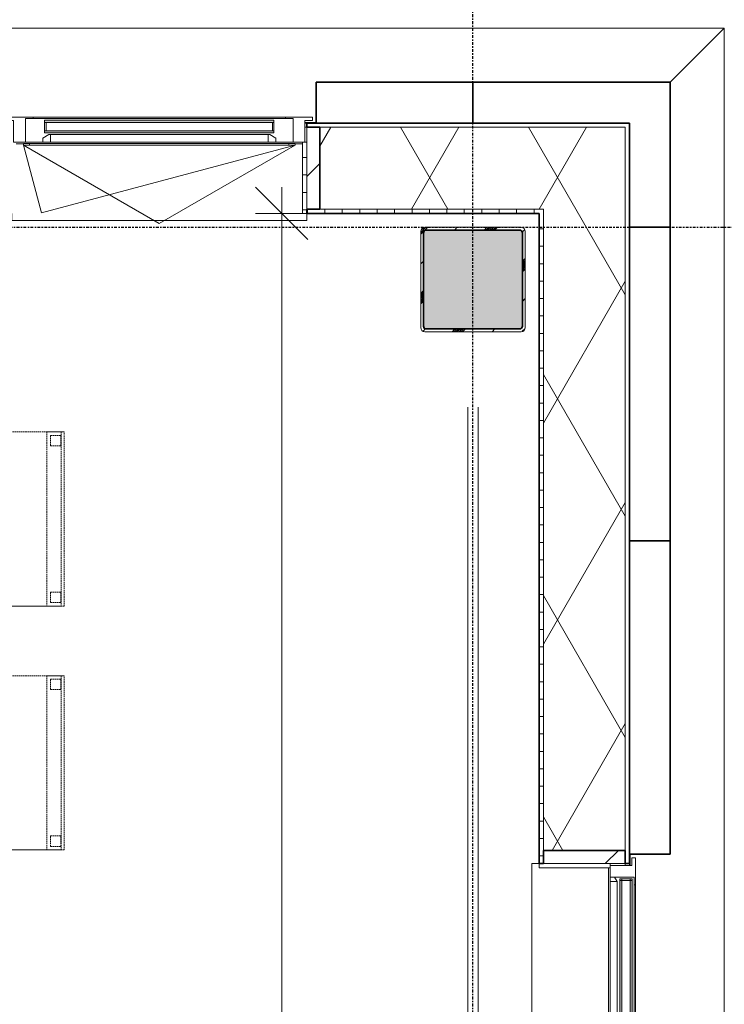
# Model space of a CAD drawing. Header units: millimetres. Extents: x -80560 to 110805, y -11020 to 52719.
# Tile 179 of 182: x 82194 to 84216, y 45569 to 48396. Entities that reach past the tile are written whole.
import ezdxf

# ---------------------------------------------------------------- set-up
doc = ezdxf.new("R2010")
doc.units = ezdxf.units.MM
for name, pattern in [('CENTER2', [20, 8, -4, 4, -4]), ('DASHED2', [6, 4, -2]), ('DASHED2-1', [3, 2, -1])]:
    doc.linetypes.add(name, pattern=pattern)
for name, color, linetype, lineweight in [('A-ANNO-DIMS', 211, 'Continuous', 9), ('A-ANNO-DIMS-100', 211, 'Continuous', 9), ('A-FLOR-OVHD', 1, 'DASHED2-1', 18), ('A-GENM', 13, 'Continuous', 18), ('A-GLAZ', 151, 'Continuous', 18), ('A-GLAZ-SILL', 1, 'Continuous', 18), ('A-WALL', 113, 'Continuous', 35), ('A-WALL-PATT', 111, 'Continuous', 35), ('I-FURN', 30, 'Continuous', 18), ('S-BEAM', 12, 'Continuous', 18), ('S-COLS', 52, 'Continuous', 18), ('S-GRID', 1, 'Continuous', 9)]:
    doc.layers.add(name, color=color, linetype=linetype, lineweight=lineweight)
doc.styles.add('Arial_6', font='arial.ttf', dxfattribs={"width": 0.7, "height": 180})
doc.dimstyles.new('n3o_1_8_3', dxfattribs={"dimscale": 304.8, "dimtxt": 183.646692, "dimasz": 0.492126, "dimexe": 0.246063, "dimexo": 0.0625, "dimgap": 0.032808, "dimtad": 1, "dimdec": 0, "dimdsep": 46, "dimtxsty": 'Arial_6', "dimblk1": 'OBLIQUE', "dimblk2": 'OBLIQUE', "dimsah": 1, "dimcen": 0.09, "dimdle": 0.246063, "dimazin": 0, "dimtfac": 1, "dimtdec": 4, "dimtix": 1, "dimtmove": 0, "dimatfit": 3, "dimfxl": 0.246063, "dimfxlon": 1, "dimtvp": 1, "dimtolj": 1, "dimtzin": 0, "dimarcsym": 2})
pattern_1 = [(45, (0, 0), (-99.99975, 99.99975), []), (45, (85, 0), (-99.99975, 99.99975), []), (45, (90, 0), (-99.99975, 99.99975), []), (45, (95, 0), (-99.99975, 99.99975), []), (45, (100, 0), (-99.99975, 99.99975), []), (45, (105, 0), (-99.99975, 99.99975), []), (45, (110, 0), (-99.99975, 99.99975), []), (45, (115, 0), (-99.99975, 99.99975), [])]
pattern_2 = [(60, (24894.82, 0), (-274.963, 158.75), []), (120, (24894.82, 0), (-274.963, -158.75), [])]
pattern_3 = [(45, (0, 0), (-141.42136, 141.42136), [])]

# ---------------------------------------------------------------- blocks, each defined once
blk = doc.blocks.new('NLRS_28_SCO_UN_staalkolom koker betongevuld_gen_CGA - kolom A-V446-DO_02 tweede verdieping')
at = {"layer": 'S-COLS', "lineweight": 5}
h = blk.add_hatch(dxfattribs=at)
h.set_pattern_fill('FP_148', color=256, style=0, pattern_type=2)
h.set_pattern_definition([(45, (-58600, -47650), (-99.99975, 99.99975), []), (45, (-58515, -47650), (-99.99975, 99.99975), []), (45, (-58510, -47650), (-99.99975, 99.99975), []), (45, (-58505, -47650), (-99.99975, 99.99975), []), (45, (-58500, -47650), (-99.99975, 99.99975), []), (45, (-58495, -47650), (-99.99975, 99.99975), []), (45, (-58490, -47650), (-99.99975, 99.99975), []), (45, (-58485, -47650), (-99.99975, 99.99975), [])])
h.paths.add_polyline_path([(-138, -150), (138, -150), (146.5, -146.5), (150, -138), (150, 138), (146.5, 146.5), (138, 150), (-138, 150), (-146.5, 146.5), (-150, 138), (-150, -138), (-146.5, -146.5)], flags=0)
h.paths.add_polyline_path([(-134, -142), (-139.7, -139.7), (-142, -134), (-142, 134), (-139.7, 139.7), (-134, 142), (134, 142), (139.7, 139.7), (142, 134), (142, -134), (139.7, -139.7), (134, -142), (89.2, -142)], flags=0)
at = {"layer": 'S-COLS', "lineweight": 9}
blk.add_hatch(color=256, dxfattribs=at).paths.add_polyline_path([(134, -142), (139.7, -139.7), (142, -134), (142, 134), (139.7, 139.7), (134, 142), (-134, 142), (-139.7, 139.7), (-142, 134), (-142, -134), (-139.7, -139.7), (-134, -142), (89.2, -142)], flags=0)
at = {"layer": 'S-COLS'}
for p, q in [((138, 150), (-138, 150)), ((-134, 142), (134, 142)), ((-150, 138), (-150, -138)), ((-142, -134), (-142, 134)), ((142, 134), (142, -134)), ((150, -138), (150, 138)), ((-138, -150), (138, -150)), ((134, -142), (-134, -142))]:
    blk.add_line(p, q, dxfattribs=at)
at = {"layer": 'S-COLS', "lineweight": 35}
for p, q in [((134, 142), (-134, 142)), ((-142, 134), (-142, -134)), ((142, -134), (142, 134)), ((-134, -142), (134, -142))]:
    blk.add_line(p, q, dxfattribs=at)
at = {"layer": 'S-COLS'}
for centre, radius, start, end in [((-138, 138), 12, 90, 180), ((-134, 134), 8, 90, 180), ((134, 134), 8, 0, 90), ((138, 138), 12, 0, 90), ((-138, -138), 12, 180, 270), ((-134, -134), 8, 180, 270), ((134, -134), 8, 270, 0), ((138, -138), 12, 270, 360)]:
    blk.add_arc(centre, radius, start, end, dxfattribs=at)
at = {"layer": 'S-COLS', "lineweight": 35}
for centre, start, end in [((-134, 134), 90, 180), ((134, 134), 360, 90), ((-134, -134), 180, 270), ((134, -134), 270, 360)]:
    blk.add_arc(centre, 8, start, end, dxfattribs=at)
blk = doc.blocks.new('NLRS_28_SF_UN_staalprofiel staaf_gen_CGA - Willemsanker M30-1253745-DO_02 tweede verdieping')
at = {"layer": 'S-BEAM', "lineweight": 5}
h = blk.add_hatch(dxfattribs=at)
h.set_pattern_fill('FP_164', color=256, style=0, pattern_type=2)
h.set_pattern_definition(pattern_1)
h.paths.add_polyline_path([(58597.2, 45142.7), (58602.8, 45142.7), (58607.9, 45146.6), (58612, 45154), (58614.4, 45163.9), (58614.9, 45174.8), (58613.4, 45185.4), (58610.1, 45194.2), (58605.4, 45200), (58602.8, 45201.5), (58597.2, 45201.5), (58592.1, 45197.5), (58588, 45190.1), (58585.6, 45180.3), (58585.1, 45169.3), (58586.6, 45158.7), (58589.9, 45150), (58594.6, 45144.2)], flags=0)
h = blk.add_hatch(dxfattribs=at)
h.set_pattern_fill('FP_164', color=256, style=0, pattern_type=2)
h.set_pattern_definition(pattern_1)
h.paths.add_polyline_path([(58597.2, 45142.7), (58602.8, 45142.7), (58607.9, 45146.6), (58612, 45154), (58614.4, 45163.9), (58614.9, 45174.8), (58613.4, 45185.4), (58610.1, 45194.2), (58605.4, 45200), (58602.8, 45201.5), (58597.2, 45201.5), (58592.1, 45197.5), (58588, 45190.1), (58585.6, 45180.3), (58585.1, 45169.3), (58586.6, 45158.7), (58589.9, 45150), (58594.6, 45144.2)], flags=0)
at = {"layer": 'S-BEAM', "lineweight": 9}
for p, q in [((58585, 47283.2), (58585, 45172.1)), ((58585, 47283.2), (58585, 45172.1)), ((58615, 45172.1), (58615, 47283.2)), ((58615, 45172.1), (58615, 47283.2))]:
    blk.add_line(p, q, dxfattribs=at)
at = {"layer": 'S-BEAM', "flags": 128}
for points in [[(58600, 45202), (58597.2, 45201.5), (58594.6, 45200), (58592.1, 45197.5), (58589.9, 45194.2), (58588, 45190.1), (58586.6, 45185.4), (58585.6, 45180.3), (58585.1, 45174.8), (58585.1, 45169.3), (58585.6, 45163.9), (58586.6, 45158.7), (58588, 45154), (58589.9, 45150), (58592.1, 45146.6), (58594.6, 45144.2), (58597.2, 45142.7), (58600, 45142.2)], [(58600, 45202), (58597.2, 45201.5), (58594.6, 45200), (58592.1, 45197.5), (58589.9, 45194.2), (58588, 45190.1), (58586.6, 45185.4), (58585.6, 45180.3), (58585.1, 45174.8), (58585.1, 45169.3), (58585.6, 45163.9), (58586.6, 45158.7), (58588, 45154), (58589.9, 45150), (58592.1, 45146.6), (58594.6, 45144.2), (58597.2, 45142.7), (58600, 45142.2)], [(58600, 45142.2), (58602.8, 45142.7), (58605.4, 45144.2), (58607.9, 45146.6), (58610.1, 45150), (58612, 45154), (58613.4, 45158.7), (58614.4, 45163.9), (58614.9, 45169.3), (58614.9, 45174.8), (58614.4, 45180.3), (58613.4, 45185.4), (58612, 45190.1), (58610.1, 45194.2), (58607.9, 45197.5), (58605.4, 45200), (58602.8, 45201.5), (58600, 45202)], [(58600, 45142.2), (58602.8, 45142.7), (58605.4, 45144.2), (58607.9, 45146.6), (58610.1, 45150), (58612, 45154), (58613.4, 45158.7), (58614.4, 45163.9), (58614.9, 45169.3), (58614.9, 45174.8), (58614.4, 45180.3), (58613.4, 45185.4), (58612, 45190.1), (58610.1, 45194.2), (58607.9, 45197.5), (58605.4, 45200), (58602.8, 45201.5), (58600, 45202)]]:
    blk.add_lwpolyline(points, dxfattribs=at)
blk = doc.blocks.new('19112_SW_LeonardoCollege_R2020_rvt-1-DO_02 tweede verdieping')
at = {"color": 9, "lineweight": 9}
for name, p in [('NLRS_28_SCO_UN_staalkolom koker betongevuld_gen_CGA - kolom A-V446-DO_02 tweede verdieping', (58600, 47650)), ('NLRS_28_SF_UN_staalprofiel staaf_gen_CGA - Willemsanker M30-1253745-DO_02 tweede verdieping', (0, 0))]:
    blk.add_blockref(name, p, dxfattribs=at)
blk = doc.blocks.new('Basic Wall _ 41_WA_n3o_cladding_vertikaal_random_100mm_oorspronkelijk - ___-31301030-DO_02 tweede verdieping')
at = {"layer": 'A-WALL', "lineweight": 18}
for p, q in [((10629, 48371), (59321, 48371)), ((59321, 48371), (59166, 48216)), ((58150, 48101), (58118, 48101)), ((58123, 48099), (58118, 48099))]:
    blk.add_line(p, q, dxfattribs=at)
blk = doc.blocks.new('Basic Wall _ 41_WA_n3o_cladding_vertikaal_random_100mm_oorspronkelijk - ___-31301031-DO_02 tweede verdieping')
at = {"layer": 'A-WALL', "lineweight": 18}
for p, q in [((59166, 48216), (59321, 48371)), ((59321, 48371), (59321, 35921)), ((59051, 45968), (59051, 46000)), ((59049, 45968), (59049, 45973))]:
    blk.add_line(p, q, dxfattribs=at)
blk = doc.blocks.new('NLRS_41_GM_WPB_spouwlat-SH_generiek_ISR - 235x38-V120-DO_02 tweede verdieping')
at = {"layer": 'A-GENM'}
h = blk.add_hatch(dxfattribs=at)
h.set_pattern_fill('FP_70', color=256, style=0, pattern_type=2)
h.set_pattern_definition(pattern_3)
h.paths.add_polyline_path([(58161, 47852), (58161, 48087), (58123, 48087), (58123, 47852)], flags=0)
for p, q in [((58161, 48087), (58123, 48087)), ((58123, 48087), (58123, 47852)), ((58161, 47852), (58161, 48087)), ((58123, 47852), (58161, 47852))]:
    blk.add_line(p, q, dxfattribs=at)
blk = doc.blocks.new('41_dagkanten_SH_generiek_ISR - 12x204_5-V121-DO_02 tweede verdieping')
at = {"layer": 'A-GENM'}
h = blk.add_hatch(dxfattribs=at)
h.set_pattern_fill('FP_71', color=256, style=0, pattern_type=2)
h.set_pattern_definition([(0, (0, 0), (0, 50), [])])
h.paths.add_polyline_path([(58111, 47839.5), (58123, 47839.5), (58123, 48044), (58111, 48044), (58111, 47914.3)], flags=0)
for p, q in [((58111, 48044), (58111, 47839.5)), ((58123, 48044), (58118, 48044)), ((58123, 47839.5), (58123, 48044)), ((58111, 47839.5), (58123, 47839.5))]:
    blk.add_line(p, q, dxfattribs=at)
blk = doc.blocks.new('merk 900 draaikiep - std-30819372-DO_02 tweede verdieping')
at = {"layer": 'A-GLAZ'}
for p, q in [((-362, 0), (-440, 0)), ((-440, 0), (-440, -10)), ((-362, -4), (-362, 0)), ((440, 0), (362, 0)), ((362, 0), (362, -4)), ((440, -10), (440, 0)), ((-440, -10), (-418, -10)), ((-418, -10), (-418, -72)), ((-384, -72), (-384, -4)), ((-384, -4), (-362, -4)), ((362, -4), (384, -4)), ((384, -4), (384, -72)), ((418, -72), (418, -10)), ((418, -10), (440, -10)), ((-418, -72), (-384, -72)), ((384, -72), (418, -72))]:
    blk.add_line(p, q, dxfattribs=at)
at = {"layer": 'A-GLAZ-SILL'}
for p, q in [((362, 0), (-362, 0)), ((362, -4), (-362, -4)), ((-334, -72), (-384, -72)), ((384, -72), (334, -72))]:
    blk.add_line(p, q, dxfattribs=at)
blk = doc.blocks.new('merk 2700 vast glas - std-33617478-DO_02 tweede verdieping')
at = {"layer": 'A-GLAZ'}
for p, q in [((-1318, 72), (-1284, 72)), ((-1318, 10), (-1318, 72)), ((-1284, 72), (-1284, 4)), ((1284, 72), (1318, 72)), ((1284, 4), (1284, 72)), ((1318, 72), (1318, 10)), ((-1340, 10), (-1318, 10)), ((-1340, 0), (-1340, 10)), ((-1284, 4), (-1262, 4)), ((-1262, 4), (-1262, 0)), ((1262, 4), (1284, 4)), ((1262, 0), (1262, 4)), ((1318, 10), (1340, 10)), ((1340, 10), (1340, 0)), ((-1262, 0), (-1340, 0)), ((1340, 0), (1262, 0))]:
    blk.add_line(p, q, dxfattribs=at)
at = {"layer": 'A-GLAZ-SILL'}
for p, q in [((-1262, 4), (1262, 4)), ((-1262, 0), (1262, 0))]:
    blk.add_line(p, q, dxfattribs=at)
blk = doc.blocks.new('NLRS_41_GM_WPB_spouwlat-SH_generiek_ISR - 235x38-V133-DO_02 tweede verdieping')
at = {"layer": 'A-GENM'}
h = blk.add_hatch(dxfattribs=at)
h.set_pattern_fill('FP_74', color=256, style=0, pattern_type=2)
h.set_pattern_definition(pattern_3)
h.paths.add_polyline_path([(59037, 45973), (59037, 46011), (58802, 46011), (58802, 45973), (58982.8, 45973)], flags=0)
for p, q in [((58802, 46011), (58802, 45973)), ((59037, 46011), (58802, 46011)), ((59037, 45973), (59037, 46011)), ((58802, 45973), (59037, 45973))]:
    blk.add_line(p, q, dxfattribs=at)
blk = doc.blocks.new('41_dagkanten_SH_generiek_ISR - 12x204_5-V134-DO_02 tweede verdieping')
at = {"layer": 'A-GENM'}
for p, q in [((58994, 45973), (58789.5, 45973)), ((58789.5, 45973), (58789.5, 45961)), ((58789.5, 45961), (58994, 45961)), ((58994, 45968), (58994, 45973))]:
    blk.add_line(p, q, dxfattribs=at)
blk = doc.blocks.new('82_zitmeubel - stoel 500x500-V359-DO_02 tweede verdieping')
at = {"layer": 'I-FURN', "linetype": 'DASHED2'}
for p, q in [((-192.1, 263), (-192.1, 73)), ((-192.1, 254.1), (-192.1, 263)), ((307.9, 263), (-192.1, 263)), ((307.9, 263), (-192.1, 263)), ((307.9, 73), (307.9, 263)), ((307.9, 263), (307.9, 254.1)), ((-192.1, 213), (-192.1, 254.1)), ((-192.1, 254.1), (307.9, 254.1)), ((-182.1, 252), (-182.1, 224)), ((-182.1, 224), (-182.1, 252)), ((-153.1, 253), (-181.1, 253)), ((-181.1, 253), (-153.1, 253)), ((-152.1, 224), (-152.1, 252)), ((-152.1, 252), (-152.1, 224)), ((267.9, 252), (267.9, 224)), ((267.9, 224), (267.9, 252)), ((296.9, 253), (268.9, 253)), ((268.9, 253), (296.9, 253)), ((297.9, 224), (297.9, 252)), ((297.9, 252), (297.9, 224)), ((307.9, 254.1), (307.9, 213)), ((-192.1, 73), (-192.1, 213)), ((-192.1, 213), (307.9, 213)), ((-181.1, 223), (-153.1, 223)), ((-153.1, 223), (-181.1, 223)), ((268.9, 223), (296.9, 223)), ((296.9, 223), (268.9, 223)), ((307.9, 213), (307.9, 73)), ((-192.1, 73), (-192.1, -237)), ((-192.1, -237), (-192.1, 73)), ((307.9, -237), (307.9, 73)), ((307.9, 73), (307.9, -237)), ((-153.1, -197), (-181.1, -197)), ((-181.1, -197), (-153.1, -197)), ((296.9, -197), (268.9, -197)), ((268.9, -197), (296.9, -197)), ((-182.1, -198), (-182.1, -226)), ((-182.1, -226), (-182.1, -198)), ((-152.1, -226), (-152.1, -198)), ((-152.1, -198), (-152.1, -226)), ((267.9, -198), (267.9, -226)), ((267.9, -226), (267.9, -198)), ((297.9, -226), (297.9, -198)), ((297.9, -198), (297.9, -226)), ((307.9, -237), (-192.1, -237)), ((307.9, -237), (-192.1, -237)), ((-181.1, -227), (-153.1, -227)), ((-153.1, -227), (-181.1, -227)), ((268.9, -227), (296.9, -227)), ((296.9, -227), (268.9, -227))]:
    blk.add_line(p, q, dxfattribs=at)
for centre, start, end in [((-181.1, 252), 90, 180), ((-181.1, 252), 90, 180), ((-153.1, 252), 0, 90), ((-153.1, 252), 0, 90), ((268.9, 252), 90, 180), ((268.9, 252), 90, 180), ((296.9, 252), 0, 90), ((296.9, 252), 45, 90), ((296.9, 252), 0, 45), ((-181.1, 224), 180, 270), ((-181.1, 224), 180, 225), ((-181.1, 224), 225, 270), ((-153.1, 224), 270, 0), ((-153.1, 224), 270, 0), ((268.9, 224), 180, 270), ((268.9, 224), 180, 195), ((268.9, 224), 195, 240), ((268.9, 224), 240, 270), ((296.9, 224), 270, 0), ((296.9, 224), 270, 0), ((-181.1, -198), 90, 165), ((-181.1, -198), 90, 180), ((-181.1, -198), 165, 180), ((-153.1, -198), 0, 90), ((-153.1, -198), 0, 90), ((268.9, -198), 90, 180), ((268.9, -198), 90, 180), ((296.9, -198), 0, 90), ((296.9, -198), 0, 90), ((-181.1, -226), 180, 225), ((-181.1, -226), 180, 270), ((-153.1, -226), 270, 0), ((-153.1, -226), 300, 0), ((268.9, -226), 180, 270), ((268.9, -226), 180, 270), ((296.9, -226), 270, 0), ((296.9, -226), 270, 0), ((-181.1, -226), 225, 255), ((-181.1, -226), 255, 270), ((-153.1, -226), 270, 285), ((-153.1, -226), 285, 300)]:
    blk.add_arc(centre, 1, start, end, dxfattribs=at)
blk = doc.blocks.new('31_n3o_RT72_raam binnensponning_771017_v3 - Type 1-33563407-DO_02 tweede verdieping')
at = {"layer": 'A-GENM'}
for p, q in [((-372, -72), (-390, -72)), ((-390, -72), (-390, -76)), ((-390, -76), (-372.03, -76)), ((-372.03, -76), (-372, -72)), ((-372, -72), (-372.03, -76)), ((-372.03, -76), (372.03, -76)), ((372, -72), (-372, -72)), ((372.03, -76), (372, -72)), ((390, -72), (372, -72)), ((372, -72), (372.03, -76)), ((372.03, -76), (390, -76)), ((390, -76), (390, -72))]:
    blk.add_line(p, q, dxfattribs=at)
blk = doc.blocks.new('Mobility Plan Swing v2 - Mobility Plan Swing v2-33563420-DO_02 tweede verdieping')
at = {"layer": 'A-GENM'}
for p, q in [((-390, 0), (0, 225.2)), ((0, 225.2), (390, 0)), ((-390, 0), (337.7, 195)), ((390, 0), (337.7, 195))]:
    blk.add_line(p, q, dxfattribs=at)
blk = doc.blocks.new('30_n3o_RT72_glas met glaslat - Type 1-33563412-DO_02 tweede verdieping')
at = {"layer": 'A-GENM'}
for points in [[(329, -11), (329, -5), (-329, -5), (-329, -11), (176.3, -11)], [(329, -41), (329, -35), (-329, -35), (-329, -41), (176.3, -41)]]:
    blk.add_hatch(color=256, dxfattribs=at).paths.add_polyline_path(points, flags=0)
for p, q in [((-0.5, 0), (0.5, 0)), ((-329, -11), (-329, -5)), ((-329, -5), (329, -5)), ((329, -11), (-329, -11)), ((-329, -35), (-329, -11)), ((-325, -11), (-325, -35)), ((325, -35), (325, -11)), ((329, -11), (329, -5)), ((329, -11), (329, -35)), ((-329, -41), (-329, -35)), ((-329, -35), (329, -35)), ((329, -41), (-329, -41)), ((329, -41), (329, -35))]:
    blk.add_line(p, q, dxfattribs=at)
blk = doc.blocks.new('DPWP_30_n3o_RT72_glas met glaslat Frame1 - Type 1-33563415-DO_02 tweede verdieping')
at = {"layer": 'A-GENM'}
for p, q in [((-334, -15), (-317.317, -5)), ((-334, -27), (-334, -15)), ((-312, -27), (-334, -27)), ((-317.317, -5), (-312, -5)), ((312, -5), (-312, -5)), ((-312, -5), (-312, -27)), ((312, -27), (-312, -27)), ((312, -5), (317.317, -5)), ((312, -27), (312, -5)), ((334, -27), (312, -27)), ((317.317, -5), (334, -15)), ((334, -15), (334, -27))]:
    blk.add_line(p, q, dxfattribs=at)
blk = doc.blocks.new('30_n3o_RT72_glas met glaslat - Type 1-33617481-DO_02 tweede verdieping')
at = {"layer": 'A-GENM'}
for points in [[(-1279, 41), (-1279, 35), (1279, 35), (1279, 41), (-1068.1, 41)], [(-1279, 11), (-1279, 5), (1279, 5), (1279, 11), (-1068.1, 11)]]:
    blk.add_hatch(color=256, dxfattribs=at).paths.add_polyline_path(points, flags=0)
for p, q in [((1279, 41), (-1279, 41)), ((-1279, 41), (-1279, 35)), ((-1275, 41), (-1279, 41)), ((-1279, 41), (-1279, 5)), ((-1279, 35), (1279, 35)), ((-1275, 5), (-1275, 41)), ((1279, 41), (1275, 41)), ((1275, 41), (1275, 5)), ((1279, 35), (1279, 41)), ((1279, 5), (1279, 41)), ((1279, 11), (-1279, 11)), ((-1279, 11), (-1279, 5)), ((-1279, 5), (1279, 5)), ((-1279, 5), (-1275, 5)), ((1275, 5), (1279, 5)), ((1279, 5), (1279, 11))]:
    blk.add_line(p, q, dxfattribs=at)
blk = doc.blocks.new('DPWP_30_n3o_RT72_glas met glaslat Frame1 - Type 1-33617484-DO_02 tweede verdieping')
at = {"layer": 'A-GENM'}
for p, q in [((-1272, 27), (-1284, 27)), ((-1284, 15), (-1272, 7.8)), ((1272, 27), (-1272, 27)), ((-1272, 27), (-1272, 7.8)), ((-1272, 7.8), (-1272, 27)), ((-1272, 7.8), (1272, 7.8)), ((1272, 7.8), (1272, 27)), ((1284, 27), (1272, 27)), ((1272, 27), (1272, 7.8)), ((1272, 7.8), (1284, 15))]:
    blk.add_line(p, q, dxfattribs=at)
blk = doc.blocks.new('NLRS_42_GM_ISR_vensterbank_kunststeen-SH_generiek_ISR - 220x20-V477-DO_02 tweede verdieping')
at = {"layer": 'A-GENM'}
for p, q in [((-1323, 199.5), (-1323, 220)), ((-1323, 220), (1323, 220)), ((1323, 220), (1323, 199.5)), ((1311, 0), (-1311, 0))]:
    blk.add_line(p, q, dxfattribs=at)
blk = doc.blocks.new('NLRS_42_GM_ISR_vensterbank_kunststeen-SH_generiek_ISR - 220x20-33891754-DO_02 tweede verdieping')
at = {"layer": 'A-GENM'}
for p, q in [((-411, 0), (-390, 0)), ((390, 0), (411, 0)), ((-423, -220), (-423, -199.5)), ((423, -220), (-423, -220)), ((423, -199.5), (423, -220))]:
    blk.add_line(p, q, dxfattribs=at)
blk = doc.blocks.new('DIMBLOCK397-DO_02 tweede verdieping')
at = {"layer": 'A-ANNO-DIMS-100'}
for p, q in [((82946.1, 47839.5), (82871.1, 47914.5)), ((82946.1, 39750), (82946.1, 47914.5)), ((82871.1, 47839.5), (83021.1, 47839.5)), ((82946.1, 47839.5), (82871.1, 47839.5)), ((82946.1, 47839.5), (83021.1, 47764.5)), ((82946.1, 39750), (82871.1, 39825)), ((82871.1, 39750), (83021.1, 39750)), ((82946.1, 39750), (82871.1, 39750)), ((82946.1, 39750), (83021.1, 39675))]:
    blk.add_line(p, q, dxfattribs=at)
at = {"layer": 'A-ANNO-DIMS-100', "color": 0, "insert": (82702.4, 43602.6), "char_height": 180, "width": 461.094, "attachment_point": 1, "rotation": 90, "line_spacing_factor": 0.941778, "style": 'Arial_6'}
blk.add_mtext('8090', dxfattribs=at)
blk = doc.blocks.new('_Oblique')
at = {"color": 0, "linetype": 'ByBlock', "lineweight": -2}
blk.add_line((-0.5, -0.5), (0.5, 0.5), dxfattribs=at)

msp = doc.modelspace()

# ---------------------------------------------------------------- hatches: boundary and pattern name
at = {"layer": 'A-WALL-PATT', "lineweight": 18}
h = msp.add_hatch(dxfattribs=at)
h.set_pattern_fill('FP_66', color=256, style=0, pattern_type=2)
h.set_pattern_definition([(180, (59869.82, 48099), (1e-13, -50), [])])
h.paths.add_polyline_path([(83943.8, 48087), (83943.8, 48099), (83017.8, 48099), (83017.8, 48087), (83931.8, 48087)], flags=0)
h.paths.add_polyline_path([(80805.8, 48087), (82171.8, 48087), (82171.8, 48099), (80767.8, 48099), (80767.8, 48087)], flags=0)
h.paths.add_polyline_path([(79021.8, 48087), (79021.8, 48099), (77167.8, 48099), (77167.8, 48087), (78983.8, 48087)], flags=0)
h.paths.add_polyline_path([(74186.5, 48087), (76321.8, 48087), (76321.8, 48099), (74017.8, 48099), (74017.8, 48087), (74055.8, 48087)], flags=0)
h.paths.add_polyline_path([(73171.8, 48087), (73171.8, 48099), (72217.8, 48099), (72217.8, 48087), (73133.8, 48087)], flags=0)
h.paths.add_polyline_path([(66405.8, 48087), (67771.8, 48087), (67771.8, 48099), (66367.8, 48099), (66367.8, 48087)], flags=0)
h.paths.add_polyline_path([(64155.8, 48087), (64621.8, 48087), (64621.8, 48099), (64117.8, 48099), (64117.8, 48087)], flags=0)
h.paths.add_polyline_path([(59105.8, 48087), (59521.8, 48087), (59521.8, 48099), (59067.8, 48099), (59067.8, 48087)], flags=0)
h.paths.add_polyline_path([(60405.8, 48087), (62371.8, 48087), (62371.8, 48099), (60367.8, 48099), (60367.8, 48087), (60383.9, 48087)], flags=0)
h.paths.add_polyline_path([(55978.8, 48087), (58221.8, 48087), (58221.8, 48099), (54667.8, 48099), (54667.8, 48087), (54804.1, 48087)], flags=0)
h.paths.add_polyline_path([(50655.8, 48087), (52021.8, 48087), (52021.8, 48099), (50617.8, 48099), (50617.8, 48087)], flags=0)
h.paths.add_polyline_path([(47955.8, 48087), (48871.8, 48087), (48871.8, 48099), (47917.8, 48099), (47917.8, 48087)], flags=0)
h.paths.add_polyline_path([(45255.8, 48087), (46171.8, 48087), (46171.8, 48099), (45217.8, 48099), (45217.8, 48087)], flags=0)
h.paths.add_polyline_path([(43057.3, 48087), (44371.8, 48087), (44371.8, 48099), (42967.8, 48099), (42967.8, 48087), (43005.8, 48087)], flags=0)
h.paths.add_polyline_path([(41221.8, 48087), (41221.8, 48099), (38017.8, 48099), (38017.8, 48087), (41183.8, 48087)], flags=0)
h.paths.add_polyline_path([(35807.8, 48087), (37171.8, 48087), (37171.8, 48099), (35795.8, 48099), (35795.8, 48087)], flags=0)
h = msp.add_hatch(dxfattribs=at)
h.set_pattern_fill('FP_2', color=256, style=0, pattern_type=2)
h.set_pattern_definition(pattern_2)
h.paths.add_polyline_path([(83877.6, 47852), (83931.8, 47852), (83931.8, 48087), (83055.8, 48087), (83055.8, 47852), (83696.8, 47852)], flags=0)
h.paths.add_polyline_path([(82133.8, 47852), (82133.8, 48087), (80805.8, 48087), (80805.8, 47852), (81821.9, 47852)], flags=0)
h.paths.add_polyline_path([(77710.5, 47852), (78983.8, 47852), (78983.8, 48087), (77205.8, 48087), (77205.8, 47852)], flags=0)
h.paths.add_polyline_path([(76283.8, 47852), (76283.8, 48087), (74055.8, 48087), (74055.8, 47852), (75948.5, 47852)], flags=0)
h.paths.add_polyline_path([(73133.8, 47852), (73133.8, 48087), (72255.8, 48087), (72255.8, 47852), (73011.8, 47852)], flags=0)
h.paths.add_polyline_path([(67733.8, 47852), (67733.8, 48087), (66405.8, 48087), (66405.8, 47852), (67725.7, 47852)], flags=0)
h.paths.add_polyline_path([(64201.6, 47852), (64583.8, 47852), (64583.8, 48087), (64155.8, 48087), (64155.8, 47852)], flags=0)
h.paths.add_polyline_path([(59483.8, 47852), (59483.8, 48087), (59105.8, 48087), (59105.8, 47852), (59209.2, 47852)], flags=0)
h.paths.add_polyline_path([(58183.8, 47852), (58183.8, 48087), (54705.8, 48087), (54705.8, 47852), (57740.8, 47852)], flags=0)
h.paths.add_polyline_path([(60405.8, 47852), (62333.8, 47852), (62333.8, 48087), (60405.8, 48087), (60405.8, 47914.3)], flags=0)
h.paths.add_polyline_path([(51867.4, 47852), (51983.8, 47852), (51983.8, 48087), (50655.8, 48087), (50655.8, 47852), (51280.1, 47852)], flags=0)
h.paths.add_polyline_path([(48343.3, 47852), (48833.8, 47852), (48833.8, 48087), (47955.8, 48087), (47955.8, 47852)], flags=0)
h.paths.add_polyline_path([(44333.8, 47852), (44333.8, 48087), (43005.8, 48087), (43005.8, 47852), (44231.9, 47852)], flags=0)
h.paths.add_polyline_path([(46133.8, 47852), (46133.8, 48087), (45255.8, 48087), (45255.8, 47852), (45994, 47852)], flags=0)
h.paths.add_polyline_path([(35807.8, 47852), (37133.8, 47852), (37133.8, 48087), (35807.8, 48087)], flags=0)
h.paths.add_polyline_path([(41183.8, 47852), (41183.8, 48087), (38055.8, 48087), (38055.8, 47852), (40707.9, 47852)], flags=0)
h = msp.add_hatch(dxfattribs=at)
h.set_pattern_fill('FP_72', color=256, style=0, pattern_type=2)
h.set_pattern_definition([(90, (83943.82, 34995.25), (-50, -7e-14), [])])
h.paths.add_polyline_path([(83943.8, 22151), (83943.8, 23527), (83931.8, 23527), (83931.8, 22151)], flags=0)
h.paths.add_polyline_path([(83943.8, 25273), (83943.8, 27127), (83931.8, 27127), (83931.8, 25273)], flags=0)
h.paths.add_polyline_path([(83931.8, 28873), (83943.8, 28873), (83943.8, 30727), (83931.8, 30727), (83931.8, 28911)], flags=0)
h.paths.add_polyline_path([(83931.8, 31573), (83943.8, 31573), (83943.8, 32077), (83931.8, 32077), (83931.8, 31584.4)], flags=0)
h.paths.add_polyline_path([(83943.8, 33823), (83943.8, 37027), (83931.8, 37027), (83931.8, 33823)], flags=0)
h.paths.add_polyline_path([(83931.8, 38773), (83943.8, 38773), (83943.8, 40177), (83931.8, 40177), (83931.8, 38811)], flags=0)
h.paths.add_polyline_path([(83943.8, 41023), (83943.8, 43327), (83931.8, 43327), (83931.8, 41023)], flags=0)
h.paths.add_polyline_path([(83931.8, 45973), (83943.8, 45973), (83943.8, 48087), (83931.8, 48087), (83931.8, 46011)], flags=0)
h = msp.add_hatch(dxfattribs=at)
h.set_pattern_fill('FP_67', color=256, angle=-270, style=0, pattern_type=2)
h.set_pattern_definition([(270, (59869.82, 48099), (50, 2e-13), [])])
h.paths.add_polyline_path([(83684.3, 47839.5), (83696.8, 47839.5), (83696.8, 47852), (83017.8, 47852), (83017.8, 47839.5), (83584, 47839.5)], flags=0)
h.paths.add_polyline_path([(82171.8, 47839.5), (82171.8, 47852), (80767.8, 47852), (80767.8, 47839.5), (81821.9, 47839.5)], flags=0)
h.paths.add_polyline_path([(78885.2, 47839.5), (79021.8, 47839.5), (79021.8, 47852), (77167.8, 47852), (77167.8, 47839.5), (78297.9, 47839.5)], flags=0)
h.paths.add_polyline_path([(76321.8, 47839.5), (76321.8, 47852), (74017.8, 47852), (74017.8, 47839.5), (75948.5, 47839.5)], flags=0)
h.paths.add_polyline_path([(73011.8, 47839.5), (73171.8, 47839.5), (73171.8, 47852), (72217.8, 47852), (72217.8, 47839.5), (72424.4, 47839.5)], flags=0)
h.paths.add_polyline_path([(67138.3, 47839.5), (67771.8, 47839.5), (67771.8, 47852), (66367.8, 47852), (66367.8, 47839.5), (66551, 47839.5)], flags=0)
h.paths.add_polyline_path([(64621.8, 47839.5), (64621.8, 47852), (64117.8, 47852), (64117.8, 47839.5), (64201.6, 47839.5)], flags=0)
h.paths.add_polyline_path([(62371.8, 47839.5), (62371.8, 47852), (60367.8, 47852), (60367.8, 47839.5), (61852.3, 47839.5)], flags=0)
h.paths.add_polyline_path([(59209.2, 47839.5), (59521.8, 47839.5), (59521.8, 47852), (59067.8, 47852), (59067.8, 47839.5)], flags=0)
h.paths.add_polyline_path([(58221.8, 47839.5), (58221.8, 47852), (54667.8, 47852), (54667.8, 47839.5), (57740.8, 47839.5)], flags=0)
h.paths.add_polyline_path([(51867.4, 47839.5), (52021.8, 47839.5), (52021.8, 47852), (50617.8, 47852), (50617.8, 47839.5), (51280.1, 47839.5)], flags=0)
h.paths.add_polyline_path([(48871.8, 47839.5), (48871.8, 47852), (47917.8, 47852), (47917.8, 47839.5), (48343.3, 47839.5)], flags=0)
h.paths.add_polyline_path([(46171.8, 47839.5), (46171.8, 47852), (45217.8, 47852), (45217.8, 47839.5), (45994, 47839.5)], flags=0)
h.paths.add_polyline_path([(44231.9, 47839.5), (44371.8, 47839.5), (44371.8, 47852), (42967.8, 47852), (42967.8, 47839.5), (43057.3, 47839.5)], flags=0)
h.paths.add_polyline_path([(41221.8, 47839.5), (41221.8, 47852), (38017.8, 47852), (38017.8, 47839.5), (40707.9, 47839.5)], flags=0)
h.paths.add_polyline_path([(36596.5, 47839.5), (37171.8, 47839.5), (37171.8, 47852), (36042.8, 47852), (36042.8, 47839.5), (36055.3, 47839.5)], flags=0)
h = msp.add_hatch(dxfattribs=at)
h.set_pattern_fill('FP_2', color=256, style=0, pattern_type=2)
h.set_pattern_definition(pattern_2)
h.paths.add_polyline_path([(83931.8, 22163), (83931.8, 23489), (83696.8, 23489), (83696.8, 22163)], flags=0)
h.paths.add_polyline_path([(83931.8, 25311), (83931.8, 27089), (83696.8, 27089), (83696.8, 25311)], flags=0)
h.paths.add_polyline_path([(83696.8, 28911), (83931.8, 28911), (83931.8, 30689), (83696.8, 30689), (83696.8, 28918.3)], flags=0)
h.paths.add_polyline_path([(83696.8, 31611), (83931.8, 31611), (83931.8, 32039), (83696.8, 32039), (83696.8, 31917.7)], flags=0)
h.paths.add_polyline_path([(83696.8, 33861), (83931.8, 33861), (83931.8, 36989), (83696.8, 36989), (83696.8, 34917.1)], flags=0)
h.paths.add_polyline_path([(83696.8, 38811), (83931.8, 38811), (83931.8, 40139), (83696.8, 40139), (83696.8, 38916.2)], flags=0)
h.paths.add_polyline_path([(83696.8, 41061), (83931.8, 41061), (83931.8, 43289), (83696.8, 43289), (83696.8, 41249.1)], flags=0)
h.paths.add_polyline_path([(83877.6, 46011), (83931.8, 46011), (83931.8, 47852), (83696.8, 47852), (83696.8, 46011)], flags=0)
h = msp.add_hatch(dxfattribs=at)
h.set_pattern_fill('FP_73', color=256, angle=90, style=0, pattern_type=2)
h.set_pattern_definition([(180, (83943.82, 34995.25), (7e-14, -50), [])])
h.paths.add_polyline_path([(83696.8, 22398), (83696.8, 23527), (83684.3, 23527), (83684.3, 22398)], flags=0)
h.paths.add_polyline_path([(83684.3, 25273), (83696.8, 25273), (83696.8, 27127), (83684.3, 27127), (83684.3, 25585.7)], flags=0)
h.paths.add_polyline_path([(83696.8, 28873), (83696.8, 30727), (83684.3, 30727), (83684.3, 28873)], flags=0)
h.paths.add_polyline_path([(83696.8, 31573), (83696.8, 32077), (83684.3, 32077), (83684.3, 31573)], flags=0)
h.paths.add_polyline_path([(83696.8, 33823), (83696.8, 37027), (83684.3, 37027), (83684.3, 33823)], flags=0)
h.paths.add_polyline_path([(83684.3, 38773), (83696.8, 38773), (83696.8, 40177), (83684.3, 40177), (83684.3, 38916.2)], flags=0)
h.paths.add_polyline_path([(83684.3, 41023), (83696.8, 41023), (83696.8, 43327), (83684.3, 43327), (83684.3, 41249.1)], flags=0)
h.paths.add_polyline_path([(83696.8, 45973), (83696.8, 47839.5), (83684.3, 47839.5), (83684.3, 45973)], flags=0)

# ---------------------------------------------------------------- linework, layer by layer
at = {"layer": 'A-FLOR-OVHD'}
for p, q in [((35523.8, 48371), (84215.8, 48371)), ((84215.8, 48371), (84215.8, 21879))]:
    msp.add_line(p, q, dxfattribs=at)
at = {"layer": 'A-WALL'}
for p, q in [((83044.8, 48216), (83044.8, 48099)), ((84060.8, 48216), (83044.8, 48216)), ((83494.8, 48099), (83494.8, 48216)), ((84060.8, 46000), (84060.8, 48216)), ((83017.8, 48099), (83017.8, 48087)), ((83017.8, 48099), (83943.8, 48099)), ((83017.8, 48087), (83055.8, 48087)), ((83055.8, 48087), (83055.8, 47852)), ((83943.8, 48099), (83943.8, 45973)), ((83055.8, 47852), (83017.8, 47852)), ((83017.8, 47852), (83017.8, 47839.5)), ((83017.8, 47839.5), (83684.3, 47839.5)), ((83684.3, 47839.5), (83684.3, 45973)), ((83943.8, 47800), (84060.8, 47800)), ((84060.8, 46900), (83943.8, 46900)), ((83696.8, 45973), (83696.8, 46011)), ((83696.8, 46011), (83931.8, 46011)), ((83931.8, 46011), (83931.8, 45973)), ((83943.8, 46000), (84060.8, 46000)), ((83684.3, 45973), (83696.8, 45973)), ((83931.8, 45973), (83943.8, 45973))]:
    msp.add_line(p, q, dxfattribs=at)
at = {"layer": 'A-WALL', "lineweight": 18}
for p, q in [((83012.8, 48087), (83017.8, 48087)), ((83931.8, 48087), (83055.8, 48087)), ((83931.8, 46011), (83931.8, 48087)), ((83696.8, 47852), (83055.8, 47852)), ((83696.8, 46011), (83696.8, 47852)), ((83931.8, 45973), (83931.8, 45968))]:
    msp.add_line(p, q, dxfattribs=at)
at = {"layer": 'S-GRID', "linetype": 'CENTER2', "lineweight": 25}
for p, q in [((83494.8, 4383.3), (83494.8, 52119.1)), ((29945.3, 47800), (110204.9, 47800))]:
    msp.add_line(p, q, dxfattribs=at)

# ---------------------------------------------------------------- block references
at = {"color": 250, "lineweight": 5}
msp.add_blockref('19112_SW_LeonardoCollege_R2020_rvt-1-DO_02 tweede verdieping', (24894.8, 0), dxfattribs=at)
at = {"layer": 'A-GENM'}
for name, p in [('30_n3o_RT72_glas met glaslat - Type 1-33563412-DO_02 tweede verdieping', (82594.8, 48112)), ('NLRS_41_GM_WPB_spouwlat-SH_generiek_ISR - 235x38-V120-DO_02 tweede verdieping', (24894.8, 0)), ('DPWP_30_n3o_RT72_glas met glaslat Frame1 - Type 1-33563415-DO_02 tweede verdieping', (82594.8, 48071)), ('NLRS_42_GM_ISR_vensterbank_kunststeen-SH_generiek_ISR - 220x20-33891754-DO_02 tweede verdieping', (82594.8, 48039)), ('31_n3o_RT72_raam binnensponning_771017_v3 - Type 1-33563407-DO_02 tweede verdieping', (82594.8, 48112)), ('41_dagkanten_SH_generiek_ISR - 12x204_5-V121-DO_02 tweede verdieping', (24894.8, 0)), ('NLRS_41_GM_WPB_spouwlat-SH_generiek_ISR - 235x38-V133-DO_02 tweede verdieping', (24894.8, 0)), ('41_dagkanten_SH_generiek_ISR - 12x204_5-V134-DO_02 tweede verdieping', (24894.8, 0))]:
    msp.add_blockref(name, p, dxfattribs=at)
for name, p, rotation in [('Mobility Plan Swing v2 - Mobility Plan Swing v2-33563420-DO_02 tweede verdieping', (82594.8, 48036), 180), ('NLRS_42_GM_ISR_vensterbank_kunststeen-SH_generiek_ISR - 220x20-V477-DO_02 tweede verdieping', (83883.8, 44650), 89.99999999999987), ('DPWP_30_n3o_RT72_glas met glaslat Frame1 - Type 1-33617484-DO_02 tweede verdieping', (83915.8, 44650), 90.00000000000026), ('30_n3o_RT72_glas met glaslat - Type 1-33617481-DO_02 tweede verdieping', (83956.8, 44650), 90.00000000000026)]:
    msp.add_blockref(name, p, dxfattribs=dict(at, rotation=rotation))
at = {"layer": 'A-GLAZ'}
msp.add_blockref('merk 900 draaikiep - std-30819372-DO_02 tweede verdieping', (82594.8, 48116), dxfattribs=at)
at = {"layer": 'A-GLAZ', "rotation": 90.00000000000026}
msp.add_blockref('merk 2700 vast glas - std-33617478-DO_02 tweede verdieping', (83960.8, 44650), dxfattribs=at)
at = {"layer": 'A-WALL', "lineweight": 18}
for name in ['Basic Wall _ 41_WA_n3o_cladding_vertikaal_random_100mm_oorspronkelijk - ___-31301030-DO_02 tweede verdieping', 'Basic Wall _ 41_WA_n3o_cladding_vertikaal_random_100mm_oorspronkelijk - ___-31301031-DO_02 tweede verdieping']:
    msp.add_blockref(name, (24894.8, 0), dxfattribs=at)
at = {"layer": 'I-FURN', "linetype": 'DASHED2', "rotation": 270.0000000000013}
for p in [(82059.3, 47020.4), (82059.3, 46320.4)]:
    msp.add_blockref('82_zitmeubel - stoel 500x500-V359-DO_02 tweede verdieping', p, dxfattribs=at)

# ---------------------------------------------------------------- dimensions: what is measured, and where the dimension line sits
at = {"layer": 'A-ANNO-DIMS'}
dim = msp.add_linear_dim(base=(82946.0603221, 47839.5), p1=(82871.0603221, 39750), p2=(82871.0603221, 47839.5), angle=90, dimstyle='n3o_1_8_3', override={"dimpost": '<>', "dimfxl": 8089.5}, dxfattribs=at)
dim.commit()
dim.dimension.update_dxf_attribs({"geometry": 'DIMBLOCK397-DO_02 tweede verdieping', "text_midpoint": (82844.1571838, 43794.75)})

doc.saveas('drawing.dxf')
